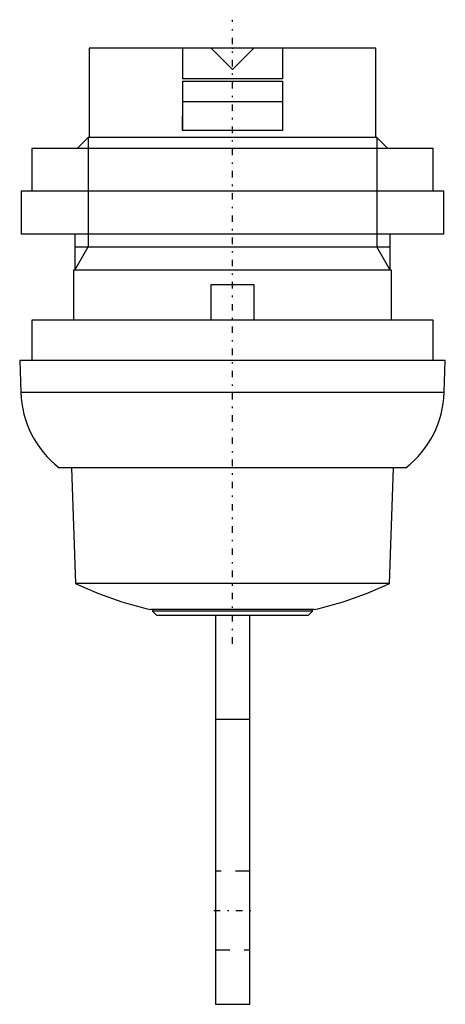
# Model space of a CAD drawing. Extents: x -14.8 to 14.8, y -66.8 to 2.
import ezdxf

# ---------------------------------------------------------------- set-up
doc = ezdxf.new("R2010")
doc.units = 0
doc.linetypes.add('CENTER', pattern=[1.5, 0.45, -0.5, 0.05, -0.5])
doc.linetypes.add('DASHED', pattern=[2, 1, -1])
for name, color, linetype in [('AM_0', 7, 'CONTINUOUS'), ('AM_10', 7, 'CONTINUOUS'), ('AM_3', 7, 'DASHED'), ('AM_7', 7, 'CENTER'), ('CONNECTIONPOINTS', 1, 'CONTINUOUS')]:
    doc.layers.add(name, color=color, linetype=linetype)

msp = doc.modelspace()

# ---------------------------------------------------------------- linework, layer by layer
at = {"layer": 'AM_0', "color": 7, "linetype": 'CONTINUOUS'}
for p, q in [((-10, 0), (-10, -6.25)), ((10, 0), (-10, 0)), ((-3.5, 0), (-3.5, -2.15)), ((1.5, 0), (0, -1.5)), ((3.5, 0), (3.5, -2.15)), ((10, -6.25), (10, 0)), ((0, -1.5), (-1.5, 0)), ((3.5, -2.15), (-3.5, -2.15)), ((-3.5, -2.3), (3.5, -2.3)), ((-3.5, -2.3), (-3.5, -5.75)), ((3.5, -2.3), (3.5, -5.75)), ((3.5, -3.75), (-3.5, -3.75)), ((3.5, -5.75), (-3.5, -5.75)), ((-10.08, -6.25), (-10.83, -7)), ((10.08, -6.25), (-10.08, -6.25)), ((10.83, -7), (10.08, -6.25)), ((-14, -7), (-14, -10)), ((14, -7), (-14, -7)), ((14, -10), (14, -7)), ((-14.75, -10), (-14.75, -13)), ((14.75, -10), (-14.75, -10)), ((14.75, -13), (14.75, -10)), ((14.75, -13), (-14.75, -13)), ((-11, -13), (-11, -15.5)), ((11, -15.5), (11, -13)), ((-11.1, -15.5), (-11.1, -19)), ((11.1, -15.5), (-11.1, -15.5)), ((11.1, -19), (11.1, -15.5)), ((-1.5, -19), (-1.5, -16.5)), ((-1.5, -16.5), (1.5, -16.5)), ((1.5, -16.5), (1.5, -19)), ((-14, -19), (-14, -21.8)), ((14, -19), (-14, -19)), ((14, -21.8), (14, -19)), ((-14.85, -21.8), (-14.772, -24.044)), ((14.85, -21.8), (-14.85, -21.8)), ((14.772, -24.044), (14.85, -21.8)), ((14.772, -24.044), (-14.772, -24.044)), ((12.106, -29.3), (-12.106, -29.3)), ((-11.244, -29.3), (-10.962, -37.376)), ((10.962, -37.376), (11.244, -29.3)), ((10.962, -37.376), (-10.962, -37.376)), ((5.7, -39.191), (-5.7, -39.191)), ((-5.575, -39.191), (-5.575, -39.3)), ((-5.575, -39.3), (-5.275, -39.6)), ((5.575, -39.3), (-5.575, -39.3)), ((5.275, -39.6), (-5.275, -39.6)), ((-1.19, -39.6), (-1.19, -66.75)), ((1.21, -66.75), (1.21, -39.6)), ((5.275, -39.6), (5.575, -39.3)), ((5.575, -39.3), (5.575, -39.191)), ((-1.19, -46.839), (1.21, -46.839)), ((-1.19, -66.75), (1.21, -66.75))]:
    msp.add_line(p, q, dxfattribs=at)
for centre, radius, start, end in [((-7.776, -23.8), 7, 181.99979, 231.78679), ((7.776, -23.8), 7, 308.21321, 358.00021), ((-0.227, -14.798), 25, 244.57115, 257.35554), ((0.227, -14.798), 25, 282.64446, 295.42885)]:
    msp.add_arc(centre, radius, start, end, dxfattribs=at)
at = {"layer": 'AM_10', "color": 7, "linetype": 'CONTINUOUS'}
for p, q in [((-10.08, -6.25), (-10.08, -13.87)), ((10.08, -6.25), (10.08, -13.87)), ((-11, -15.5), (-10.08, -13.87)), ((-11, -13.87), (11, -13.87)), ((11, -15.5), (10.08, -13.87))]:
    msp.add_line(p, q, dxfattribs=at)
at = {"layer": 'AM_3', "color": 6, "linetype": 'DASHED'}
for p, q in [((-3.5, -5.75), (-3.5, -3.75)), ((3.5, -3.75), (3.5, -5.75)), ((1.21, -57.45), (-1.19, -57.45)), ((-1.19, -62.95), (1.21, -62.95))]:
    msp.add_line(p, q, dxfattribs=at)
at = {"layer": 'AM_7', "color": 4, "linetype": 'CENTER'}
for p, q in [((0, -41.58), (0, 1.98)), ((-1.31, -60.2), (1.33, -60.2))]:
    msp.add_line(p, q, dxfattribs=at)
at = {"layer": 'CONNECTIONPOINTS', "color": 1, "linetype": 'CONTINUOUS'}
msp.add_point((0, 0), dxfattribs=at)

doc.saveas('drawing.dxf')
